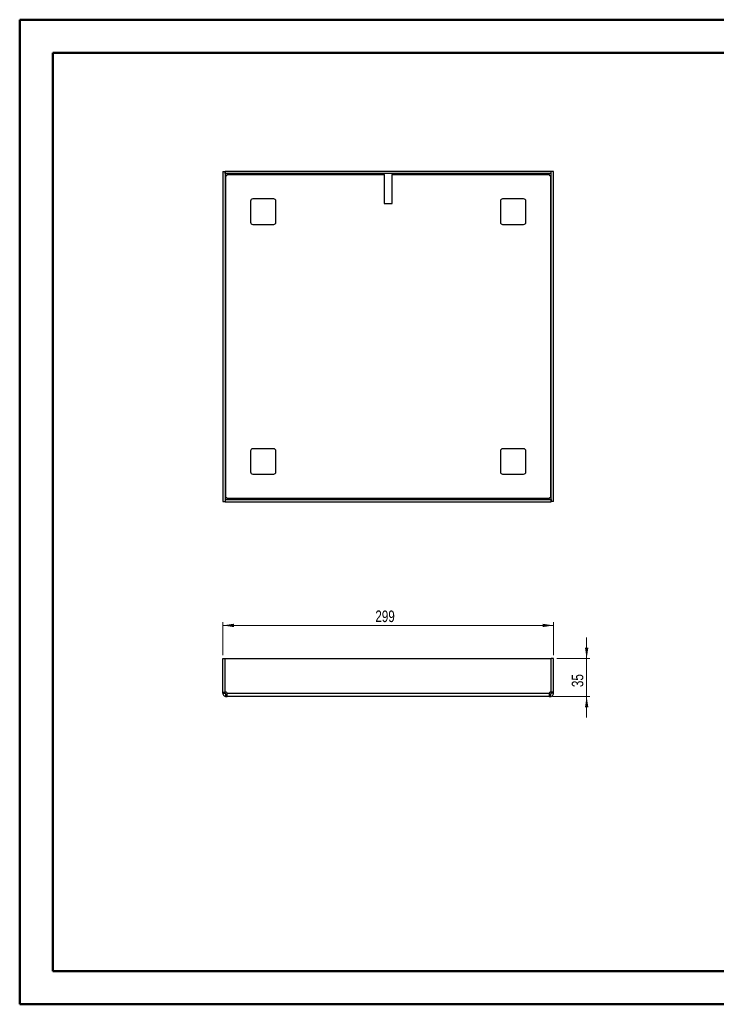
# Paper-space layout 'Sheet3' of a CAD drawing. Header units: millimetres. Extents: x 0 to 420, y 0 to 297.
# Tile 1 of 2: x 0 to 210, y 0 to 297. Entities that reach past the tile are written whole.
import ezdxf

# ---------------------------------------------------------------- set-up
doc = ezdxf.new("R2010")
doc.units = ezdxf.units.MM
doc.styles.add('SLDTEXTSTYLE0', font='TXT', dxfattribs={"width": 0.75})
doc.dimstyles.new('SLDDIMSTYLE0', dxfattribs={"dimtxt": 3.5, "dimasz": 3.302, "dimexe": 0, "dimexo": 0.0625, "dimgap": 0.875, "dimtad": 1, "dimdec": 0, "dimlfac": 3, "dimrnd": 1e-09, "dimzin": 12, "dimdsep": 46, "dimtxsty": 'SLDTEXTSTYLE0', "dimsah": 1, "dimcen": 0.09, "dimadec": 0, "dimazin": 3, "dimtfac": 1, "dimtdec": 0, "dimtofl": 0, "dimtmove": 0, "dimatfit": 3, "dimfxl": 0, "dimfrac": 2, "dimtolj": 1, "dimtzin": 12, "dimarcsym": 0})
doc.dimstyles.new('SLDDIMSTYLE1', dxfattribs={"dimtxt": 3.5, "dimasz": 3.302, "dimexe": 0, "dimexo": 0.0625, "dimgap": 0.875, "dimtad": 1, "dimdec": 0, "dimlfac": 3, "dimrnd": 1e-09, "dimzin": 12, "dimdsep": 46, "dimtxsty": 'SLDTEXTSTYLE0', "dimsah": 1, "dimcen": 0.09, "dimadec": 0, "dimazin": 3, "dimtfac": 1, "dimtdec": 0, "dimtmove": 0, "dimatfit": 0, "dimfxl": 0, "dimfrac": 2, "dimtolj": 1, "dimtzin": 12, "dimarcsym": 0})

# ---------------------------------------------------------------- blocks, each defined once
blk = doc.blocks.new('_D_3')
at = {"color": 7, "linetype": 'Continuous', "lineweight": 0}
for p, q in [((171.3, 104.5), (171.3, 110.85)), ((162.3, 104.5), (172.3, 104.5)), ((171.3, 104.5), (171.3, 93.08)), ((160.98, 93.08), (172.3, 93.08)), ((171.3, 93.08), (171.3, 86.73))]:
    blk.add_line(p, q, dxfattribs=at)
at = {"color": 7, "linetype": 'Continuous', "lineweight": 18}
for points in [[(171.3, 104.5), (171.81, 107.8), (170.79, 107.8)], [(171.3, 93.08), (170.79, 89.78), (171.81, 89.78)]]:
    blk.add_solid(points, dxfattribs=at)
at = {"color": 7, "linetype": 'Continuous', "lineweight": 18, "insert": (166.79, 95.9), "char_height": 3.5, "attachment_point": 1, "rotation": 90, "style": 'SLDTEXTSTYLE0'}
blk.add_mtext('35', dxfattribs=at)
blk = doc.blocks.new('_D_4')
at = {"color": 7, "linetype": 'Continuous', "lineweight": 0}
for p, q in [((61.63, 105.5), (61.63, 115.5)), ((161.3, 114.5), (61.63, 114.5)), ((161.3, 105.5), (161.3, 115.5))]:
    blk.add_line(p, q, dxfattribs=at)
at = {"color": 7, "linetype": 'Continuous', "lineweight": 18}
for points in [[(61.63, 114.5), (64.94, 113.99), (64.94, 115.01)], [(161.3, 114.5), (158, 115.01), (158, 113.99)]]:
    blk.add_solid(points, dxfattribs=at)
at = {"color": 7, "linetype": 'Continuous', "lineweight": 18, "insert": (107.59, 119.01), "char_height": 3.5, "attachment_point": 1, "style": 'SLDTEXTSTYLE0'}
blk.add_mtext('299', dxfattribs=at)

psp = doc.layouts.new('Sheet3')

# ---------------------------------------------------------------- linework, layer by layer
at = {"color": 7, "linetype": 'Continuous', "lineweight": 50}
for p, q in [((0.38, 0.21), (0.38, 297.21)), ((0.38, 297.21), (420.38, 297.21)), ((10.38, 10.21), (10.38, 287.21)), ((10.38, 287.21), (410.38, 287.21)), ((10.38, 10.21), (410.38, 10.21)), ((0.38, 0.21), (420.38, 0.21))]:
    psp.add_line(p, q, dxfattribs=at)
at = {"color": 7, "linetype": 'Continuous', "lineweight": 25}
for p, q in [((61.63, 251.44), (62.3, 251.44)), ((61.63, 251.44), (61.63, 151.84)), ((62.3, 251.44), (62.3, 151.84)), ((62.32, 250.8), (62.32, 251.47)), ((160.62, 251.47), (62.32, 251.47)), ((160.62, 250.8), (62.32, 250.8)), ((62.57, 153.12), (62.57, 250.15)), ((62.62, 250.15), (62.57, 250.15)), ((62.95, 250.54), (110.3, 250.54)), ((62.95, 250.54), (62.95, 250.49)), ((110.3, 250.54), (110.3, 250.8)), ((110.3, 250.54), (110.3, 241.8)), ((112.63, 250.8), (112.63, 250.54)), ((112.63, 250.54), (159.98, 250.54)), ((112.63, 241.8), (112.63, 250.54)), ((159.98, 250.49), (159.98, 250.54)), ((160.37, 250.15), (160.32, 250.15)), ((160.37, 250.15), (160.37, 153.12)), ((160.62, 250.8), (160.62, 251.47)), ((160.63, 151.84), (160.63, 251.44)), ((161.3, 251.44), (160.63, 251.44)), ((161.3, 151.84), (161.3, 251.44)), ((69.97, 242.47), (69.97, 236.14)), ((76.97, 243.14), (70.63, 243.14)), ((77.63, 236.14), (77.63, 242.47)), ((110.3, 241.8), (112.63, 241.8)), ((145.3, 242.47), (145.3, 236.14)), ((152.3, 243.14), (145.97, 243.14)), ((152.97, 236.14), (152.97, 242.47)), ((70.63, 235.47), (76.97, 235.47)), ((145.97, 235.47), (152.3, 235.47)), ((69.97, 167.14), (69.97, 160.8)), ((76.97, 167.8), (70.63, 167.8)), ((77.63, 160.8), (77.63, 167.14)), ((145.3, 167.14), (145.3, 160.8)), ((152.3, 167.8), (145.97, 167.8)), ((152.97, 160.8), (152.97, 167.14)), ((70.63, 160.14), (76.97, 160.14)), ((145.97, 160.14), (152.3, 160.14)), ((61.63, 151.84), (62.3, 151.84)), ((62.32, 152.47), (62.32, 151.8)), ((62.32, 152.47), (160.62, 152.47)), ((62.32, 151.8), (160.62, 151.8)), ((62.57, 153.12), (62.62, 153.12)), ((62.95, 152.78), (62.95, 152.74)), ((159.98, 152.74), (62.95, 152.74)), ((159.98, 152.74), (159.98, 152.78)), ((160.32, 153.12), (160.37, 153.12)), ((160.62, 152.47), (160.62, 151.8)), ((161.3, 151.84), (160.63, 151.84)), ((61.63, 104.5), (62.3, 104.5)), ((61.63, 94.4), (61.63, 104.5)), ((62.3, 94.4), (62.3, 104.5)), ((62.32, 104.5), (160.62, 104.5)), ((62.32, 94.4), (62.32, 104.5)), ((160.62, 94.4), (160.62, 104.5)), ((160.63, 94.4), (160.63, 104.5)), ((161.3, 104.5), (160.63, 104.5)), ((161.3, 94.4), (161.3, 104.5)), ((61.63, 94.4), (62.3, 94.4)), ((61.63, 94.06), (61.63, 94.4)), ((61.63, 94.06), (62.3, 94.06)), ((61.63, 94.02), (61.63, 94.06)), ((61.63, 94.02), (62.3, 94.02)), ((62.3, 94.06), (62.3, 94.4)), ((62.3, 94.02), (62.3, 94.06)), ((62.62, 94.4), (62.32, 94.4)), ((62.57, 93.08), (62.57, 93.75)), ((62.57, 93.75), (62.62, 93.75)), ((62.57, 93.08), (62.62, 93.08)), ((62.62, 93.08), (62.62, 93.75)), ((62.62, 93.75), (62.95, 93.75)), ((62.62, 93.08), (62.95, 93.08)), ((62.95, 94.02), (62.95, 94.06)), ((62.95, 94.02), (159.98, 94.02)), ((159.98, 93.08), (62.95, 93.08)), ((159.98, 94.06), (159.98, 94.02)), ((159.98, 93.75), (160.32, 93.75)), ((159.98, 93.08), (160.32, 93.08)), ((160.62, 94.4), (160.32, 94.4)), ((160.32, 93.08), (160.32, 93.75)), ((160.32, 93.75), (160.37, 93.75)), ((160.32, 93.08), (160.37, 93.08)), ((160.37, 93.08), (160.37, 93.75)), ((161.3, 94.4), (160.63, 94.4)), ((160.63, 94.06), (160.63, 94.4)), ((161.3, 94.06), (160.63, 94.06)), ((160.63, 94.02), (160.63, 94.06)), ((161.3, 94.02), (160.63, 94.02)), ((161.3, 94.06), (161.3, 94.4)), ((161.3, 94.02), (161.3, 94.06))]:
    psp.add_line(p, q, dxfattribs=at)
for centre, radius, start, end in [((62.62, 250.49), 0.333, 270, 0), ((160.32, 250.49), 0.333, 180, 270), ((70.63, 242.47), 0.667, 90, 180), ((76.97, 242.47), 0.667, 0, 90), ((145.97, 242.47), 0.667, 90, 180), ((152.3, 242.47), 0.667, 0, 90), ((70.63, 236.14), 0.667, 180, 270), ((76.97, 236.14), 0.667, 270, 0), ((145.97, 236.14), 0.667, 180, 270), ((152.3, 236.14), 0.667, 270, 0), ((70.63, 167.14), 0.667, 90, 180), ((76.97, 167.14), 0.667, 0, 90), ((145.97, 167.14), 0.667, 90, 180), ((152.3, 167.14), 0.667, 0, 90), ((70.63, 160.8), 0.667, 180, 270), ((76.97, 160.8), 0.667, 270, 0), ((145.97, 160.8), 0.667, 180, 270), ((152.3, 160.8), 0.667, 270, 0), ((62.62, 152.78), 0.333, 0, 90), ((160.32, 152.78), 0.333, 90, 180), ((62.62, 94.06), 0.333, 0, 90), ((160.32, 94.06), 0.333, 90, 180)]:
    psp.add_arc(centre, radius, start, end, dxfattribs=at)
for points, knots in [([(62.57, 250.15), (62.5, 250.15), (62.43, 250.15), (62.33, 250.15), (62.3, 250.15), (62.3, 250.15)], [0, 0, 0, 0, 0.5, 0.5, 1, 1, 1, 1]), ([(62.95, 250.8), (62.95, 250.8), (62.95, 250.77), (62.95, 250.67), (62.95, 250.6), (62.95, 250.54)], [0, 0, 0, 0, 0.5, 0.5, 1, 1, 1, 1]), ([(159.98, 250.54), (159.98, 250.6), (159.98, 250.67), (159.98, 250.77), (159.98, 250.8), (159.98, 250.8)], [0, 0, 0, 0, 0.5, 0.5, 1, 1, 1, 1]), ([(160.63, 250.15), (160.63, 250.15), (160.61, 250.15), (160.51, 250.15), (160.44, 250.15), (160.37, 250.15)], [0, 0, 0, 0, 0.5, 0.5, 1, 1, 1, 1]), ([(62.3, 153.12), (62.3, 153.12), (62.33, 153.12), (62.43, 153.12), (62.5, 153.12), (62.57, 153.12)], [0, 0, 0, 0, 0.5, 0.5, 1, 1, 1, 1]), ([(62.95, 152.74), (62.95, 152.67), (62.95, 152.6), (62.95, 152.5), (62.95, 152.47), (62.95, 152.47)], [0, 0, 0, 0, 0.5, 0.5, 1, 1, 1, 1]), ([(159.98, 152.47), (159.98, 152.47), (159.98, 152.5), (159.98, 152.6), (159.98, 152.67), (159.98, 152.74)], [0, 0, 0, 0, 0.5, 0.5, 1, 1, 1, 1]), ([(160.37, 153.12), (160.44, 153.12), (160.51, 153.12), (160.61, 153.12), (160.63, 153.12), (160.63, 153.12)], [0, 0, 0, 0, 0.5, 0.5, 1, 1, 1, 1]), ([(61.63, 94.02), (61.63, 93.89), (61.66, 93.77), (61.75, 93.54), (61.82, 93.44), (61.99, 93.27), (62.1, 93.2), (62.32, 93.11), (62.45, 93.08), (62.57, 93.08)], [0, 0, 0, 0, 0.25, 0.25, 0.5, 0.5, 0.75, 0.75, 1, 1, 1, 1]), ([(62.3, 94.02), (62.3, 93.95), (62.33, 93.88), (62.43, 93.78), (62.5, 93.75), (62.57, 93.75)], [0, 0, 0, 0, 0.5, 0.5, 1, 1, 1, 1]), ([(62.95, 93.08), (62.95, 93.08), (62.95, 93.11), (62.95, 93.2), (62.95, 93.27), (62.95, 93.44), (62.95, 93.54), (62.95, 93.77), (62.95, 93.89), (62.95, 94.02)], [0, 0, 0, 0, 0.25, 0.25, 0.5, 0.5, 0.75, 0.75, 1, 1, 1, 1]), ([(159.98, 94.02), (159.98, 93.89), (159.98, 93.77), (159.98, 93.54), (159.98, 93.44), (159.98, 93.27), (159.98, 93.2), (159.98, 93.11), (159.98, 93.08), (159.98, 93.08)], [0, 0, 0, 0, 0.25, 0.25, 0.5, 0.5, 0.75, 0.75, 1, 1, 1, 1]), ([(160.37, 93.75), (160.44, 93.75), (160.51, 93.78), (160.61, 93.88), (160.63, 93.95), (160.63, 94.02)], [0, 0, 0, 0, 0.5, 0.5, 1, 1, 1, 1]), ([(160.37, 93.08), (160.49, 93.08), (160.61, 93.11), (160.84, 93.2), (160.94, 93.27), (161.11, 93.44), (161.18, 93.54), (161.28, 93.77), (161.3, 93.89), (161.3, 94.02)], [0, 0, 0, 0, 0.25, 0.25, 0.5, 0.5, 0.75, 0.75, 1, 1, 1, 1])]:
    psp.add_open_spline(points, degree=3, knots=knots, dxfattribs=at)

# ---------------------------------------------------------------- dimensions: what is measured, and where the dimension line sits
at = {"color": 7, "linetype": 'Continuous', "lineweight": 18}
dim = psp.add_linear_dim(base=(61.63, 114.5), p1=(161.3, 104.5), p2=(61.63, 104.5), angle=0, dimstyle='SLDDIMSTYLE0', dxfattribs=at)
dim.commit()
dim.dimension.update_dxf_attribs({"geometry": '_D_4', "text_midpoint": (111.47, 114.5), "dimtype": 160})
dim = psp.add_linear_dim(base=(171.3, 93.08), p1=(161.3, 104.5), p2=(159.98, 93.08), angle=90, text='35', dimstyle='SLDDIMSTYLE1', dxfattribs=at)
dim.commit()
dim.dimension.update_dxf_attribs({"geometry": '_D_3', "text_midpoint": (171.3, 98.48), "dimtype": 160})

doc.saveas('drawing.dxf')
